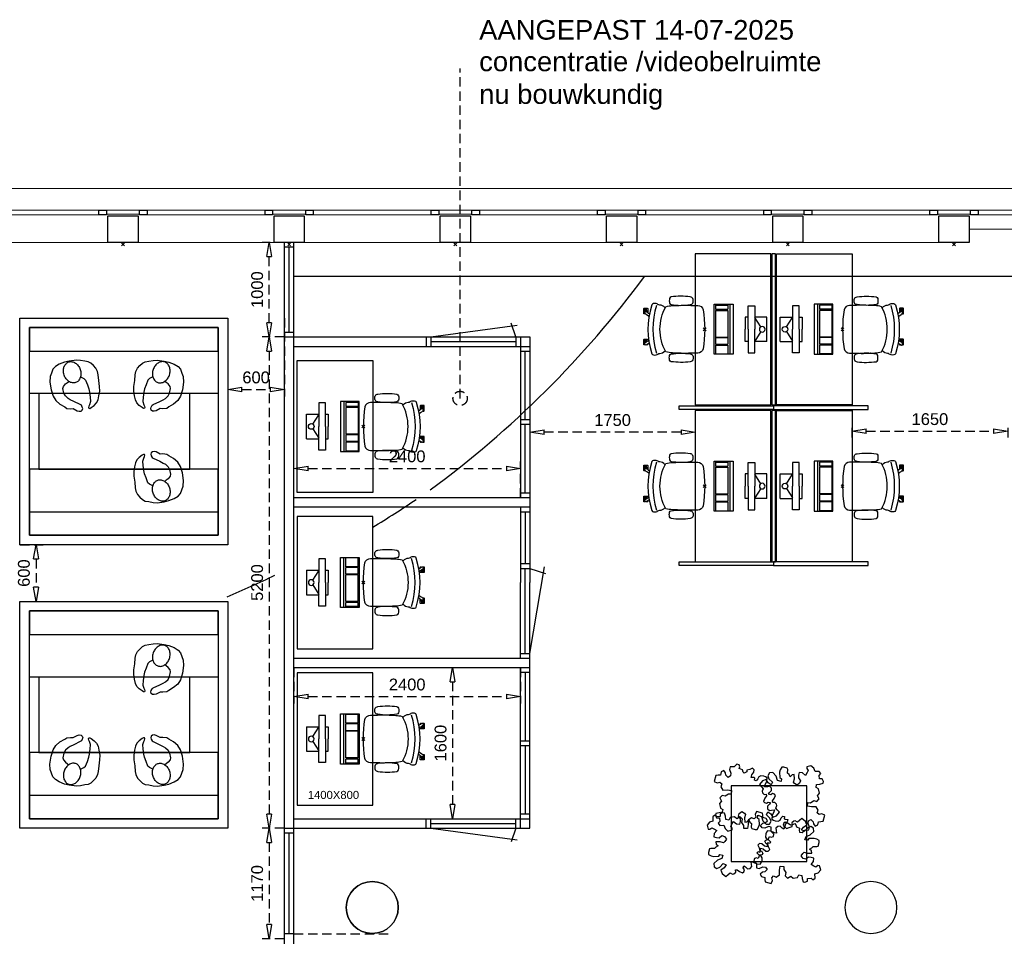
# Model space of a CAD drawing. Header units: millimetres. Extents: x 274596 to 660162, y 141333 to 298920.
# Tile 126 of 165: x 460655 to 471081, y 164159 to 173862. Entities that reach past the tile are written whole.
import ezdxf

# ---------------------------------------------------------------- set-up
doc = ezdxf.new("R2010")
doc.units = ezdxf.units.MM
doc.header["$LTSCALE"] = 400
doc.header["$PDMODE"] = 3
doc.header["$PDSIZE"] = 15
doc.linetypes.add('HIDDEN', pattern=[0.375, 0.25, -0.125])
for name, color, linetype in [('-gd', 2, 'Continuous'), ('-ve', 2, 'HIDDEN'), ('inlay', 6, 'Continuous'), ('inr', 4, 'Continuous'), ('plant', 114, 'Continuous'), ('plat', 5, 'Continuous'), ('sona-s008_ip0', 7, 'Continuous'), ('symbol', 1, 'Continuous'), ('timmerwerk-ge', 150, 'Continuous'), ('timmerwerk-ve', 8, 'HIDDEN')]:
    doc.layers.add(name, color=color, linetype=linetype)
for name, color, linetype, lineweight in [('Buitenkozijnen', 140, 'Continuous', 15), ('mat-beton (ihwg)', 5, 'Continuous', 25), ('None', 7, 'Continuous', 9)]:
    doc.layers.add(name, color=color, linetype=linetype, lineweight=lineweight)
doc.styles.add('Arial', font='arial.ttf', dxfattribs={"height": 211.666667})
doc.styles.get("Standard").update_dxf_attribs({"font": 'arial.ttf'})
doc.dimstyles.new('CAL-N1-050-25', dxfattribs={"dimscale": 50, "dimtxt": 2.5, "dimasz": 3, "dimexe": 1.5, "dimexo": 0, "dimgap": 0.3, "dimtad": 0, "dimdec": 4, "dimrnd": 1, "dimdsep": 46, "dimtxsty": 'Standard', "dimblk": 'CLOSED', "dimcen": 0, "dimdle": 1.25, "dimclrt": 249, "dimadec": 0, "dimazin": 0, "dimtfac": 0.9, "dimtdec": 4, "dimtix": 1, "dimtmove": 0, "dimatfit": 3, "dimldrblk": 'CLOSED', "dimfxl": 1, "dimtvp": 1, "dimtolj": 1, "dimtzin": 0, "dimarcsym": 0})

# ---------------------------------------------------------------- blocks, each defined once
blk = doc.blocks.new('Kolom O 550')
at = {"layer": 'mat-beton (ihwg)', "lineweight": 25}
blk.add_circle((0, 0), 275, dxfattribs=at)
blk = doc.blocks.new('Gevelpui best 1410 (2D)')
at = {"layer": 'Buitenkozijnen', "lineweight": 15}
for p, q in [((-260, 0), (-260, -1410)), ((-260, 0), (-210, 0)), ((-210, 0), (-210, -1410)), ((-260, -1410), (-210, -1410))]:
    blk.add_line(p, q, dxfattribs=at)
at = {"layer": 'Buitenkozijnen', "color": 92, "lineweight": 25}
for points in [[(-260, 0), (-210, 0), (-210, -80), (-260, -80)], [(-260, -1330), (-210, -1330), (-210, -1410), (-260, -1410)]]:
    blk.add_lwpolyline(points, close=True, dxfattribs=at)
at = {"layer": 'None', "color": 43, "linetype": 'Continuous', "lineweight": 9}
blk.add_line((-410, 15), (-410, -1425), dxfattribs=at)
blk = doc.blocks.new('Gevelpui best 1410 beton (2D)')
at = {"layer": 'Buitenkozijnen', "lineweight": 15}
for p, q in [((-260, 0), (-260, -1410)), ((-260, 0), (-210, 0)), ((-210, 0), (-210, -1410)), ((-260, -1410), (-210, -1410))]:
    blk.add_line(p, q, dxfattribs=at)
at = {"layer": 'Buitenkozijnen', "color": 92, "lineweight": 25}
for points in [[(-260, 0), (-210, 0), (-210, -80), (-260, -80)], [(-260, -1330), (-210, -1330), (-210, -1410), (-260, -1410)]]:
    blk.add_lwpolyline(points, close=True, dxfattribs=at)
at = {"layer": 'None', "color": 43, "linetype": 'Continuous', "lineweight": 9}
blk.add_line((-550, 15), (-550, -1425), dxfattribs=at)
blk = doc.blocks.new('Kolom 280x320')
at = {"layer": 'mat-beton (ihwg)', "lineweight": 25}
blk.add_lwpolyline([(-300, 160), (-20, 160), (-20, -160), (-300, -160)], close=True, dxfattribs=at)
at = {"layer": 'None', "color": 92, "linetype": 'Continuous', "lineweight": 5}
blk.add_point((0, 0), dxfattribs=at)
blk = doc.blocks.new('SONA-S008_B2')
at = {"layer": '-gd'}
blk.add_open_spline([(-253, -510), (-88, -560), (88, -560), (253, -510)], degree=3, dxfattribs=at)
for points in [[(-207, -16), (-79, 5), (80, 5), (207, -16)], [(-253, -272), (-257, -207), (-252, -139), (-253, -74)], [(-253, -74), (-253, -52), (-233, -20), (-207, -16)], [(207, -16), (233, -20), (253, -52), (253, -74)], [(253, -74), (252, -139), (257, -207), (253, -272)], [(-343, -154), (-353, -221), (-352, -288), (-343, -355)], [(-325, -126), (-337, -132), (-340, -141), (-343, -154)], [(-278, -126), (-288, -121), (-315, -121), (-325, -126)], [(-261, -154), (-263, -141), (-266, -132), (-278, -126)], [(-261, -355), (-252, -288), (-250, -221), (-261, -154)], [(261, -355), (252, -288), (250, -221), (261, -154)], [(261, -154), (263, -141), (266, -132), (278, -126)], [(278, -126), (288, -121), (315, -121), (325, -126)], [(325, -126), (337, -132), (340, -141), (343, -154)], [(343, -154), (353, -221), (352, -288), (343, -355)], [(-255, -304), (-254, -304), (-253, -305), (-252, -305)], [(-239, -412), (-253, -366), (-250, -319), (-253, -272)], [(253, -272), (250, -319), (253, -366), (239, -412)], [(252, -298), (253, -297), (254, -297), (255, -297)], [(-343, -355), (-341, -363), (-334, -370), (-326, -372)], [(-326, -372), (-310, -376), (-293, -376), (-277, -372)], [(-277, -372), (-270, -370), (-262, -363), (-261, -355)], [(-251, -332), (-253, -332), (-255, -331), (-258, -330)], [(239, -412), (95, -494), (-95, -494), (-239, -412)], [(257, -323), (255, -324), (253, -324), (251, -325)], [(277, -372), (270, -370), (262, -363), (261, -355)], [(326, -372), (310, -376), (293, -376), (277, -372)], [(343, -355), (341, -363), (334, -370), (326, -372)], [(-272, -515), (-274, -534), (-274, -556), (-259, -560)], [(-256, -474), (-255, -489), (-270, -500), (-272, -515)], [(-227, -418), (-247, -437), (-256, -455), (-256, -474)], [(256, -474), (256, -455), (247, -437), (227, -418)], [(272, -515), (270, -500), (255, -489), (256, -474)], [(259, -560), (274, -556), (274, -534), (272, -515)], [(-259, -560), (-77, -614), (79, -614), (259, -560)], [(-222, -607), (-222, -605), (-221, -603), (-219, -603)], [(-222, -615), (-222, -615), (-222, -607), (-222, -607)], [(-219, -615), (-219, -615), (-222, -615), (-222, -615)], [(-222, -630), (-222, -630), (-222, -618), (-222, -618)], [(-222, -618), (-222, -618), (-199, -618), (-199, -618)], [(-219, -603), (-219, -603), (-192, -603), (-177, -603)], [(-199, -615), (-199, -615), (-219, -615), (-219, -615)], [(-199, -618), (-199, -618), (-199, -615), (-199, -615)], [(-199, -615), (-199, -615), (-187, -615), (-187, -615)], [(-199, -618), (-199, -618), (-189, -618), (-187, -618)], [(-183, -633), (-188, -629), (-190, -621), (-186, -615)], [(-185, -615), (-186, -615), (-187, -615), (-187, -615)], [(-187, -615), (-187, -615), (-187, -616), (-187, -617)], [(-186, -615), (-186, -615), (-176, -603), (-163, -584)], [(-135, -589), (-152, -614), (-165, -630), (-165, -630)], [(106, -607), (106, -605), (108, -603), (110, -603)], [(106, -615), (106, -615), (106, -607), (106, -607)], [(110, -615), (110, -615), (106, -615), (106, -615)], [(106, -630), (106, -630), (106, -618), (106, -618)], [(106, -618), (106, -618), (130, -618), (130, -618)], [(110, -603), (110, -603), (116, -603), (123, -603)], [(130, -615), (130, -615), (110, -615), (110, -615)], [(143, -630), (143, -630), (132, -615), (115, -592)], [(130, -618), (130, -618), (130, -615), (130, -615)], [(130, -615), (130, -615), (131, -615), (132, -615)], [(130, -618), (130, -618), (132, -618), (134, -618)], [(144, -587), (156, -604), (164, -615), (164, -615)], [(155, -603), (159, -603), (162, -603), (162, -603)], [(164, -615), (168, -621), (167, -629), (161, -633)], [(162, -603), (164, -603), (166, -605), (166, -607)], [(166, -615), (166, -615), (165, -615), (164, -615)], [(165, -618), (166, -618), (166, -618), (166, -618)], [(166, -607), (166, -607), (166, -615), (166, -615)], [(166, -618), (166, -618), (166, -619), (166, -620)], [(-199, -630), (-199, -630), (-222, -630), (-222, -630)], [(-222, -641), (-222, -641), (-222, -633), (-222, -633)], [(-222, -633), (-222, -633), (-219, -633), (-219, -633)], [(-219, -645), (-221, -645), (-222, -643), (-222, -641)], [(-219, -633), (-219, -633), (-199, -633), (-199, -633)], [(-167, -645), (-167, -645), (-219, -645), (-219, -645)], [(-199, -633), (-199, -633), (-199, -630), (-199, -630)], [(-199, -630), (-199, -630), (-187, -630), (-187, -630)], [(-199, -633), (-199, -633), (-187, -633), (-187, -633)], [(-186, -630), (-186, -630), (-187, -630), (-187, -630)], [(-187, -630), (-187, -630), (-187, -633), (-187, -633)], [(-187, -633), (-187, -633), (-185, -633), (-183, -633)], [(-165, -630), (-169, -636), (-177, -638), (-183, -633)], [(-183, -633), (-183, -633), (-183, -633), (-183, -633)], [(-167, -633), (-167, -633), (-166, -633), (-166, -633)], [(-163, -641), (-163, -643), (-165, -645), (-167, -645)], [(-166, -633), (-166, -633), (-163, -633), (-163, -633)], [(-163, -630), (-163, -630), (-163, -630), (-164, -630)], [(-163, -628), (-163, -629), (-163, -630), (-163, -630)], [(-163, -633), (-163, -633), (-163, -641), (-163, -641)], [(130, -630), (130, -630), (106, -630), (106, -630)], [(106, -641), (106, -641), (106, -633), (106, -633)], [(106, -633), (106, -633), (110, -633), (110, -633)], [(110, -645), (108, -645), (106, -643), (106, -641)], [(110, -633), (110, -633), (130, -633), (130, -633)], [(162, -644), (162, -644), (110, -645), (110, -645)], [(130, -633), (130, -633), (130, -630), (130, -630)], [(130, -630), (130, -630), (142, -630), (142, -630)], [(130, -633), (130, -633), (142, -633), (142, -633)], [(143, -630), (142, -630), (142, -630), (142, -630)], [(142, -630), (142, -630), (142, -633), (142, -633)], [(142, -633), (142, -633), (143, -633), (145, -633)], [(161, -633), (155, -637), (147, -636), (143, -630)], [(161, -633), (161, -633), (161, -633), (161, -633)], [(162, -633), (162, -633), (162, -633), (162, -633)], [(162, -633), (162, -633), (166, -633), (166, -633)], [(166, -641), (166, -643), (164, -644), (162, -644)], [(166, -630), (166, -630), (165, -630), (164, -630)], [(166, -626), (166, -628), (166, -630), (166, -630)], [(166, -633), (166, -633), (166, -641), (166, -641)]]:
    blk.add_open_spline(points, degree=3)
at = {"layer": 'sona-s008_ip0'}
blk.add_point((0, 0), dxfattribs=at)
blk = doc.blocks.new('SYMB-CMP4_B2')
for p, q in [((-130, 558), (130, 558)), ((-130, 558), (-130, 428)), ((130, 558), (130, 428)), ((-250, 358), (-250, 428)), ((-250, 428), (0, 428)), ((-25, 492), (-125, 428)), ((250, 428), (0, 428)), ((25, 492), (125, 428)), ((250, 358), (250, 428)), ((0, 358), (-250, 358)), ((-130, 358), (-130, 328)), ((-130, 328), (0, 328)), ((0, 358), (250, 358)), ((130, 328), (0, 328)), ((130, 358), (130, 328)), ((265, 200), (-265, 200)), ((-265, 200), (-265, 0)), ((265, 163), (-265, 163)), ((-167, 142), (-260, 142)), ((-260, 13), (-260, 142)), ((-167, 13), (-167, 142)), ((-88, 142), (-159, 142)), ((-159, 13), (-159, 142)), ((-88, 13), (-88, 142)), ((200, 142), (-82, 142)), ((-82, 13), (-82, 142)), ((200, 13), (200, 142)), ((255, 142), (212, 142)), ((212, 13), (212, 142)), ((255, 13), (255, 142)), ((265, 0), (265, 200)), ((-265, 0), (265, 0)), ((-167, 13), (-260, 13)), ((-88, 13), (-159, 13)), ((200, 13), (-82, 13)), ((255, 13), (212, 13))]:
    blk.add_line(p, q)
blk.add_circle((0, 508), 30)
blk = doc.blocks.new('SYMB-BM02_B2')
at = {"layer": 'plant'}
blk.add_lwpolyline([(98, 356), (66, 371), (46, 367), (23, 344), (26, 317), (5, 314), (-27, 337), (-68, 353), (-84, 340), (-93, 315), (-77, 290), (-84, 262), (-106, 274), (-134, 301), (-166, 298), (-190, 273), (-184, 246), (-181, 209), (-209, 214), (-256, 237), (-302, 241), (-315, 221), (-325, 198), (-329, 157), (-315, 134), (-286, 119), (-263, 95), (-270, 73), (-298, 80), (-306, 68), (-307, 29), (-341, 38), (-375, 66), (-406, 70), (-427, 48), (-413, 13), (-402, -28), (-381, -27), (-361, -62), (-377, -76), (-407, -84), (-423, -126), (-448, -119), (-475, -126), (-482, -158), (-448, -194), (-447, -249), (-411, -258), (-363, -237), (-327, -242), (-307, -272), (-338, -303), (-366, -308), (-398, -333), (-381, -365), (-338, -377), (-336, -406), (-332, -436), (-252, -458), (-234, -418), (-243, -383), (-220, -358), (-184, -372), (-140, -344), (-141, -283), (-132, -230), (-84, -233), (-86, -271), (-59, -312), (-68, -354), (-36, -386), (7, -361), (39, -388), (98, -377), (116, -344), (153, -351), (160, -393), (171, -436), (193, -440), (228, -426), (230, -390), (275, -385), (300, -408), (328, -386), (326, -329), (369, -315), (403, -276), (387, -222), (366, -221), (339, -240), (312, -226), (275, -205), (309, -165), (312, -121), (278, -112), (241, -110), (205, -137), (171, -126), (146, -92), (166, -59), (184, -44), (228, -57), (285, -55), (282, -25), (255, -2), (285, 14), (305, 34), (353, 32), (371, 38), (382, 84), (382, 111), (350, 130), (317, 139), (248, 136), (232, 114), (194, 121), (209, 166), (266, 187), (314, 230), (310, 274), (271, 296), (232, 280), (187, 233), (150, 251), (176, 290), (219, 319), (203, 365), (155, 404), (121, 376), (98, 356)], dxfattribs=at)
blk = doc.blocks.new('symb-ps03_b2')
blk.add_lwpolyline([(82, -334), (93, -323), (110, -305), (120, -285), (121, -231), (122, -184), (116, -150), (104, -98), (91, -52), (69, -25), (58, -13), (50, -1), (49, 8), (59, 13), (76, 9), (115, -1), (145, -17), (172, -41), (196, -78), (221, -122), (236, -169), (250, -232), (266, -290), (270, -325), (267, -365), (252, -399), (235, -433), (213, -457), (181, -475), (141, -499), (103, -517), (27, -533), (-23, -539), (-83, -538), (-130, -528), (-165, -511), (-192, -479), (-218, -448), (-241, -394), (-258, -313), (-262, -242), (-251, -189), (-222, -138), (-185, -93), (-170, -72), (-134, -54), (-107, -46), (-75, -10), (-57, 2), (-38, 7), (-23, 1), (-12, -13), (-11, -28), (-13, -49), (-23, -61), (-75, -115), (-104, -145), (-121, -166), (-138, -200), (-142, -234), (-135, -284), (-123, -302), (-94, -319), (-69, -327), (-52, -333)])
blk.add_lwpolyline([(-75, -413, 0.078796), (-66, -458, 0.088041), (-46, -494, 0.105312), (-14, -518, 0.121926), (19, -526, 0.121926), (52, -517, 0.105312), (82, -490, 0.088041), (100, -454, 0.078796), (106, -408, 0.078796), (98, -363, 0.088041), (77, -328, 0.105312), (46, -303, 0.121926), (13, -296, 0.121926), (-21, -305, 0.105312), (-50, -331, 0.088041), (-69, -368, 0.078796)], format="xyb", close=True)
blk = doc.blocks.new('_CLOSED')
at = {"color": 0, "linetype": 'ByBlock'}
for p, q in [((-1, 0.167), (0, 0)), ((-1, 0.167), (-1, -0.167)), ((0, 0), (-1, -0.167))]:
    blk.add_line(p, q, dxfattribs=at)
blk = doc.blocks.new('*D1783')
at = {"layer": '-ve', "color": 0, "lineweight": -2, "transparency": 16777216}
for p, q in [((463558, 167004), (463558, 166622)), ((465958, 167004), (465958, 166622)), ((463708, 166697), (465808, 166697))]:
    blk.add_line(p, q, dxfattribs=at)
at = {"layer": 'Defpoints', "color": 0, "transparency": 16777216}
for p in [(463558, 167004), (465958, 167004), (465958, 166697)]:
    blk.add_point(p, dxfattribs=at)
at = {"layer": '-ve', "color": 0, "lineweight": -2, "transparency": 16777216, "xscale": 150, "yscale": 150, "zscale": 150, "rotation": 180}
blk.add_blockref('_CLOSED', (463558, 166697), dxfattribs=at)
at = {"layer": '-ve', "color": 0, "lineweight": -2, "transparency": 16777216, "xscale": 150, "yscale": 150, "zscale": 150}
blk.add_blockref('_CLOSED', (465958, 166697), dxfattribs=at)
at = {"layer": '-ve', "color": 249, "transparency": 16777216, "insert": (464758, 166824), "char_height": 125, "attachment_point": 5}
blk.add_mtext('\\A1;2400', dxfattribs=at)
blk = doc.blocks.new('*D1784')
at = {"layer": '-ve', "color": 0, "lineweight": -2, "transparency": 16777216}
for p, q in [((465143, 167004), (465314, 167004)), ((465239, 166854), (465239, 165554)), ((465143, 165404), (465314, 165404))]:
    blk.add_line(p, q, dxfattribs=at)
at = {"layer": 'Defpoints', "color": 0, "transparency": 16777216}
for p in [(465143, 167004), (465143, 165404), (465239, 165404)]:
    blk.add_point(p, dxfattribs=at)
at = {"layer": '-ve', "color": 0, "lineweight": -2, "transparency": 16777216, "xscale": 150, "yscale": 150, "zscale": 150}
for p, rotation in [((465239, 167004), 90), ((465239, 165404), 270)]:
    blk.add_blockref('_CLOSED', p, dxfattribs=dict(at, rotation=rotation))
at = {"layer": '-ve', "color": 249, "transparency": 16777216, "insert": (465112, 166204), "char_height": 125, "attachment_point": 5, "rotation": 90}
blk.add_mtext('\\A1;1600', dxfattribs=at)
blk = doc.blocks.new('*D1785')
at = {"layer": '-ve', "color": 0, "lineweight": -2, "transparency": 16777216}
for p, q in [((463558, 168804), (463558, 169187)), ((463708, 169112), (465808, 169112)), ((465958, 168804), (465958, 169187))]:
    blk.add_line(p, q, dxfattribs=at)
at = {"layer": 'Defpoints', "color": 0, "transparency": 16777216}
for p in [(465958, 169112), (463558, 168804), (465958, 168804)]:
    blk.add_point(p, dxfattribs=at)
at = {"layer": '-ve', "color": 0, "lineweight": -2, "transparency": 16777216, "xscale": 150, "yscale": 150, "zscale": 150, "rotation": 180}
blk.add_blockref('_CLOSED', (463558, 169112), dxfattribs=at)
at = {"layer": '-ve', "color": 0, "lineweight": -2, "transparency": 16777216, "xscale": 150, "yscale": 150, "zscale": 150}
blk.add_blockref('_CLOSED', (465958, 169112), dxfattribs=at)
at = {"layer": '-ve', "color": 249, "transparency": 16777216, "insert": (464758, 169239), "char_height": 125, "attachment_point": 5}
blk.add_mtext('\\A1;2400', dxfattribs=at)
blk = doc.blocks.new('*D1786')
at = {"layer": '-ve', "color": 0, "lineweight": -2, "transparency": 16777216}
for p, q in [((460658, 168304), (460903, 168304)), ((460828, 168154), (460828, 167854)), ((460658, 167704), (460903, 167704))]:
    blk.add_line(p, q, dxfattribs=at)
at = {"layer": 'Defpoints', "color": 0, "transparency": 16777216}
for p in [(460658, 168304), (460658, 167704), (460828, 167704)]:
    blk.add_point(p, dxfattribs=at)
at = {"layer": '-ve', "color": 0, "lineweight": -2, "transparency": 16777216, "xscale": 150, "yscale": 150, "zscale": 150}
for p, rotation in [((460828, 168304), 90), ((460828, 167704), 270)]:
    blk.add_blockref('_CLOSED', p, dxfattribs=dict(at, rotation=rotation))
at = {"layer": '-ve', "color": 249, "transparency": 16777216, "insert": (460700, 168004), "char_height": 125, "attachment_point": 5, "rotation": 90}
blk.add_mtext('\\A1;600', dxfattribs=at)
blk = doc.blocks.new('*D1790')
at = {"layer": '-ve', "color": 0, "lineweight": -2, "transparency": 16777216}
for p, q in [((469468, 169541), (469468, 169430)), ((471118, 169541), (471118, 169430)), ((469618, 169505), (470968, 169505))]:
    blk.add_line(p, q, dxfattribs=at)
at = {"layer": 'Defpoints', "color": 0, "transparency": 16777216}
for p in [(469468, 169541), (471118, 169541), (471118, 169505)]:
    blk.add_point(p, dxfattribs=at)
at = {"layer": '-ve', "color": 0, "lineweight": -2, "transparency": 16777216, "xscale": 150, "yscale": 150, "zscale": 150, "rotation": 180}
blk.add_blockref('_CLOSED', (469468, 169505), dxfattribs=at)
at = {"layer": '-ve', "color": 0, "lineweight": -2, "transparency": 16777216, "xscale": 150, "yscale": 150, "zscale": 150}
blk.add_blockref('_CLOSED', (471118, 169505), dxfattribs=at)
at = {"layer": '-ve', "color": 249, "transparency": 16777216, "insert": (470293, 169633), "char_height": 125, "attachment_point": 5}
blk.add_mtext('\\A1;1650', dxfattribs=at)
blk = doc.blocks.new('*D1792')
at = {"layer": '-ve', "color": 0, "lineweight": -2, "transparency": 16777216}
for p, q in [((466058, 169512), (466058, 169421)), ((467658, 169496), (466208, 169496)), ((467808, 169512), (467808, 169421))]:
    blk.add_line(p, q, dxfattribs=at)
at = {"layer": 'Defpoints', "color": 0, "transparency": 16777216}
for p in [(466058, 169512), (466058, 169496), (467808, 169512)]:
    blk.add_point(p, dxfattribs=at)
at = {"layer": '-ve', "color": 0, "lineweight": -2, "transparency": 16777216, "xscale": 150, "yscale": 150, "zscale": 150, "rotation": 180.0000000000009}
blk.add_blockref('_CLOSED', (466058, 169496), dxfattribs=at)
at = {"layer": '-ve', "color": 0, "lineweight": -2, "transparency": 16777216, "xscale": 150, "yscale": 150, "zscale": 150}
blk.add_blockref('_CLOSED', (467808, 169496), dxfattribs=at)
at = {"layer": '-ve', "color": 249, "transparency": 16777216, "insert": (466933, 169623), "char_height": 125, "attachment_point": 5}
blk.add_mtext('\\A1;1750', dxfattribs=at)
blk = doc.blocks.new('*D1773')
at = {"layer": '-ve', "color": 0, "lineweight": -2, "transparency": 16777216}
for p, q in [((463458, 170504), (463222, 170504)), ((463297, 170354), (463297, 165454)), ((463458, 165304), (463222, 165304))]:
    blk.add_line(p, q, dxfattribs=at)
at = {"layer": 'Defpoints', "color": 0, "transparency": 16777216}
for p in [(463458, 170504), (463297, 165304), (463458, 165304)]:
    blk.add_point(p, dxfattribs=at)
at = {"layer": '-ve', "color": 0, "lineweight": -2, "transparency": 16777216, "xscale": 150, "yscale": 150, "zscale": 150}
for p, rotation in [((463297, 170504), 90), ((463297, 165304), 270)]:
    blk.add_blockref('_CLOSED', p, dxfattribs=dict(at, rotation=rotation))
at = {"layer": '-ve', "color": 249, "transparency": 16777216, "insert": (463170, 167904), "char_height": 125, "attachment_point": 5, "rotation": 90}
blk.add_mtext('\\A1;5200', dxfattribs=at)
blk = doc.blocks.new('*D1774')
at = {"layer": '-ve', "color": 0, "lineweight": -2, "transparency": 16777216}
for p, q in [((463458, 171505), (463222, 171505)), ((463297, 170654), (463297, 171355)), ((463458, 170504), (463222, 170504))]:
    blk.add_line(p, q, dxfattribs=at)
at = {"layer": 'Defpoints', "color": 0, "transparency": 16777216}
for p in [(463297, 171505), (463458, 171505), (463458, 170504)]:
    blk.add_point(p, dxfattribs=at)
at = {"layer": '-ve', "color": 0, "lineweight": -2, "transparency": 16777216, "xscale": 150, "yscale": 150, "zscale": 150}
for p, rotation in [((463297, 171505), 90), ((463297, 170504), 270)]:
    blk.add_blockref('_CLOSED', p, dxfattribs=dict(at, rotation=rotation))
at = {"layer": '-ve', "color": 249, "transparency": 16777216, "insert": (463170, 171004), "char_height": 125, "attachment_point": 5, "rotation": 90}
blk.add_mtext('\\A1;1000', dxfattribs=at)
blk = doc.blocks.new('*D1775')
at = {"layer": '-ve', "color": 0, "lineweight": -2, "transparency": 16777216}
for p, q in [((462858, 170704), (462858, 169872)), ((463458, 170704), (463458, 169872)), ((463008, 169947), (463308, 169947))]:
    blk.add_line(p, q, dxfattribs=at)
at = {"layer": 'Defpoints', "color": 0, "transparency": 16777216}
for p in [(462858, 170704), (463458, 170704), (463458, 169947)]:
    blk.add_point(p, dxfattribs=at)
at = {"layer": '-ve', "color": 0, "lineweight": -2, "transparency": 16777216, "xscale": 150, "yscale": 150, "zscale": 150, "rotation": 180}
blk.add_blockref('_CLOSED', (462858, 169947), dxfattribs=at)
at = {"layer": '-ve', "color": 0, "lineweight": -2, "transparency": 16777216, "xscale": 150, "yscale": 150, "zscale": 150}
blk.add_blockref('_CLOSED', (463458, 169947), dxfattribs=at)
at = {"layer": '-ve', "color": 249, "transparency": 16777216, "insert": (463158, 170075), "char_height": 125, "attachment_point": 5}
blk.add_mtext('\\A1;600', dxfattribs=at)
blk = doc.blocks.new('*D1776')
at = {"layer": '-ve', "color": 0, "lineweight": -2, "transparency": 16777216}
for p, q in [((463458, 170504), (463222, 170504)), ((463297, 170354), (463297, 165454)), ((463458, 165304), (463222, 165304))]:
    blk.add_line(p, q, dxfattribs=at)
at = {"layer": 'Defpoints', "color": 0, "transparency": 16777216}
for p in [(463458, 170504), (463297, 165304), (463458, 165304)]:
    blk.add_point(p, dxfattribs=at)
at = {"layer": '-ve', "color": 0, "lineweight": -2, "transparency": 16777216, "xscale": 150, "yscale": 150, "zscale": 150}
for p, rotation in [((463297, 170504), 90), ((463297, 165304), 270)]:
    blk.add_blockref('_CLOSED', p, dxfattribs=dict(at, rotation=rotation))
at = {"layer": '-ve', "color": 249, "transparency": 16777216, "insert": (463170, 167904), "char_height": 125, "attachment_point": 5, "rotation": 90}
blk.add_mtext('\\A1;5200', dxfattribs=at)
blk = doc.blocks.new('*D1777')
at = {"layer": '-ve', "color": 0, "lineweight": -2, "transparency": 16777216}
for p, q in [((463458, 171505), (463222, 171505)), ((463297, 170654), (463297, 171355)), ((463458, 170504), (463222, 170504))]:
    blk.add_line(p, q, dxfattribs=at)
at = {"layer": 'Defpoints', "color": 0, "transparency": 16777216}
for p in [(463297, 171505), (463458, 171505), (463458, 170504)]:
    blk.add_point(p, dxfattribs=at)
at = {"layer": '-ve', "color": 0, "lineweight": -2, "transparency": 16777216, "xscale": 150, "yscale": 150, "zscale": 150}
for p, rotation in [((463297, 171505), 90), ((463297, 170504), 270)]:
    blk.add_blockref('_CLOSED', p, dxfattribs=dict(at, rotation=rotation))
at = {"layer": '-ve', "color": 249, "transparency": 16777216, "insert": (463170, 171004), "char_height": 125, "attachment_point": 5, "rotation": 90}
blk.add_mtext('\\A1;1000', dxfattribs=at)
blk = doc.blocks.new('*D1778')
at = {"layer": '-ve', "color": 0, "lineweight": -2, "transparency": 16777216}
for p, q in [((463458, 165304), (463222, 165304)), ((463297, 165154), (463297, 164284)), ((463458, 164134), (463222, 164134))]:
    blk.add_line(p, q, dxfattribs=at)
at = {"layer": 'Defpoints', "color": 0, "transparency": 16777216}
for p in [(463458, 165304), (463297, 164134), (463458, 164134)]:
    blk.add_point(p, dxfattribs=at)
at = {"layer": '-ve', "color": 0, "lineweight": -2, "transparency": 16777216, "xscale": 150, "yscale": 150, "zscale": 150}
for p, rotation in [((463297, 165304), 90), ((463297, 164134), 270)]:
    blk.add_blockref('_CLOSED', p, dxfattribs=dict(at, rotation=rotation))
at = {"layer": '-ve', "color": 249, "transparency": 16777216, "insert": (463170, 164719), "char_height": 125, "attachment_point": 5, "rotation": 90}
blk.add_mtext('\\A1;1170', dxfattribs=at)
blk = doc.blocks.new('*D1780')
at = {"layer": '-ve', "color": 0, "lineweight": -2, "transparency": 16777216}
for p, q in [((462858, 170704), (462858, 169872)), ((463458, 170704), (463458, 169872)), ((463008, 169947), (463308, 169947))]:
    blk.add_line(p, q, dxfattribs=at)
at = {"layer": 'Defpoints', "color": 0, "transparency": 16777216}
for p in [(462858, 170704), (463458, 170704), (463458, 169947)]:
    blk.add_point(p, dxfattribs=at)
at = {"layer": '-ve', "color": 0, "lineweight": -2, "transparency": 16777216, "xscale": 150, "yscale": 150, "zscale": 150, "rotation": 180}
blk.add_blockref('_CLOSED', (462858, 169947), dxfattribs=at)
at = {"layer": '-ve', "color": 0, "lineweight": -2, "transparency": 16777216, "xscale": 150, "yscale": 150, "zscale": 150}
blk.add_blockref('_CLOSED', (463458, 169947), dxfattribs=at)
at = {"layer": '-ve', "color": 249, "transparency": 16777216, "insert": (463158, 170074), "char_height": 125, "attachment_point": 5}
blk.add_mtext('\\A1;600', dxfattribs=at)

msp = doc.modelspace()

# ---------------------------------------------------------------- linework, layer by layer
at = {"layer": '-ve'}
msp.add_line((465318.57543, 169853.08186), (465318.57543, 173345.81591), dxfattribs=at)
msp.add_circle((465318.57543, 169853.08186), 75.45064, dxfattribs=at)
at = {"layer": 'Buitenkozijnen', "color": 43, "linetype": 'Continuous', "lineweight": 9, "flags": 128}
msp.add_lwpolyline([(454883.25904, 172054.52899), (454883.25904, 172074.52899), (482198.25904, 172074.52899), (482198.25904, 171844.56963)], dxfattribs=at)
at = {"layer": 'Buitenkozijnen', "lineweight": 15}
for points in [[(461573.25904, 171804.52899), (461573.25904, 171844.56963), (461923.25904, 171844.56963), (461923.25904, 171804.52899)], [(463333.25904, 171804.52899), (463333.25904, 171844.56963), (463683.25904, 171844.56963), (463683.25904, 171804.52899)], [(465093.25904, 171804.52899), (465093.25904, 171844.56963), (465443.25904, 171844.56963), (465443.25904, 171804.52899)], [(466853.25904, 171804.52899), (466853.25904, 171844.56963), (467203.25904, 171844.56963), (467203.25904, 171804.52899)], [(468613.25904, 171804.52899), (468613.25904, 171844.56963), (468963.25904, 171844.56963), (468963.25904, 171804.52899)], [(470373.25904, 171804.52899), (470373.25904, 171844.56963), (470723.25904, 171844.56963), (470723.25904, 171804.52899)]]:
    msp.add_lwpolyline(points, close=True, dxfattribs=at)
at = {"layer": 'inlay'}
msp.add_line((481828.25904, 171144.56963), (463558.25904, 171144.56963), dxfattribs=at)
for centre, radius, start, end in [((458629.5754, 177556.18565), 10761.25927, 306.306405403, 323.429933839), ((458448.72986, 178328.3512), 11494.81798, 301.145922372, 303.869456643), ((458348.72986, 178328.3512), 11494.81798, 293.064986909, 295.836694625)]:
    msp.add_arc(centre, radius, start, end, dxfattribs=at)
at = {"layer": 'inr'}
for points in [[(468608.25904, 169784.63757), (468608.25904, 171384.63757), (467808.25904, 171384.63757), (467808.25904, 169784.63757)], [(468618.25904, 171384.63757), (468618.25904, 169784.63757), (468658.25904, 169784.63757), (468658.25904, 171384.63757)], [(468668.25904, 169784.63757), (468668.25904, 171384.63757), (469468.25904, 171384.63757), (469468.25904, 169784.63757)], [(463594.07339, 168855.74873), (463594.07339, 170255.74873), (464394.07339, 170255.74873), (464394.07339, 168855.74873)], [(467638.25904, 169774.63757), (468638.25904, 169774.63757), (468638.25904, 169734.63757), (467638.25904, 169734.63757)], [(469638.25904, 169774.63757), (468638.25904, 169774.63757), (468638.25904, 169734.63757), (469638.25904, 169734.63757)], [(468608.25904, 168124.63757), (468608.25904, 169724.63757), (467808.25904, 169724.63757), (467808.25904, 168124.63757)], [(468618.25904, 169724.63757), (468618.25904, 168124.63757), (468658.25904, 168124.63757), (468658.25904, 169724.63757)], [(468668.25904, 168124.63757), (468668.25904, 169724.63757), (469468.25904, 169724.63757), (469468.25904, 168124.63757)], [(463594.07339, 168604.09473), (463594.07339, 167204.09473), (464394.07339, 167204.09473), (464394.07339, 168604.09473)], [(467638.25904, 168124.63757), (468638.25904, 168124.63757), (468638.25904, 168084.63757), (467638.25904, 168084.63757)], [(469638.25904, 168124.63757), (468638.25904, 168124.63757), (468638.25904, 168084.63757), (469638.25904, 168084.63757)], [(463594.07339, 166948.09473), (463594.07339, 165548.09473), (464394.07339, 165548.09473), (464394.07339, 166948.09473)], [(468989.34575, 164952.15223), (468989.34575, 165752.15223), (468189.34575, 165752.15223), (468189.34575, 164952.15223)]]:
    msp.add_lwpolyline(points, close=True, dxfattribs=at)
at = {"layer": 'plat'}
for p, q in [((463458.25904, 158634.48836), (463458.25904, 171504.52899)), ((463558.25904, 158634.48836), (463558.25904, 171504.52899)), ((463558.25904, 171454.52899), (463458.25904, 171454.52899)), ((463558.25904, 171454.52899), (463458.25904, 171454.52899)), ((463558.25904, 171454.52899), (463458.25904, 171454.52899)), ((463558.25904, 171454.48836), (463458.25904, 171454.48836)), ((463508.25904, 170554.09473), (463508.25904, 171454.52899)), ((463508.25904, 170554.09473), (463508.25904, 171454.52899)), ((463508.25904, 170554.0541), (463508.25904, 171454.48836)), ((465008.25904, 170504.09473), (465923.53692, 170629.15331)), ((465908.25904, 170504.09473), (465860.23977, 170648.07233)), ((463458.25904, 170554.09473), (463558.25904, 170554.09473)), ((463458.25904, 170554.09473), (463558.25904, 170554.09473)), ((463458.25904, 170554.0541), (463558.25904, 170554.0541)), ((463458.25904, 170504.09473), (466058.25904, 170504.09473)), ((464958.25904, 170504.09473), (464958.25904, 170404.09473)), ((465008.25904, 170504.09473), (465008.25904, 170404.09473)), ((465908.25904, 170504.09473), (465908.25904, 170404.09473)), ((465958.25904, 170504.09473), (465958.25904, 168804.09473)), ((465958.25904, 170504.09473), (465958.25904, 168804.09473)), ((466058.25904, 170504.09473), (466058.25904, 167904.09473)), ((463558.25904, 170404.09473), (466058.25904, 170404.09473)), ((465008.25904, 170454.09473), (465908.25904, 170454.09473)), ((465958.25904, 170354.09473), (466058.25904, 170354.09473)), ((466008.25904, 169629.09473), (466008.25904, 170354.09473)), ((465958.25904, 169629.09473), (466058.25904, 169629.09473)), ((465958.25904, 169579.09473), (466058.25904, 169579.09473)), ((466008.25904, 168854.09473), (466008.25904, 169579.09473)), ((463558.25904, 168804.09473), (466058.25904, 168804.09473)), ((465958.25904, 168854.09473), (466058.25904, 168854.09473)), ((465958.25904, 168854.09473), (466058.25904, 168854.09473)), ((463558.25904, 168704.09473), (466058.25904, 168704.09473)), ((465958.25904, 168704.09473), (465958.25904, 167904.09473)), ((465958.25904, 168654.09473), (466058.25904, 168654.09473)), ((466008.25904, 168654.09473), (466008.25904, 168104.09473)), ((465958.25904, 168104.09473), (466058.25904, 168104.09473)), ((466058.25904, 167154.09473), (466211.73841, 168071.29925)), ((465958.25904, 168054.09473), (466058.25904, 168054.09473)), ((466008.25904, 167154.09473), (466008.25904, 168054.09473)), ((466058.25904, 168054.09473), (466223.83486, 167999.17213)), ((465958.25904, 167104.09473), (465958.25904, 167904.09473)), ((466058.25904, 165304.09473), (466058.25904, 167904.09473)), ((465958.25904, 167154.09473), (466058.25904, 167154.09473)), ((463558.25904, 167104.09473), (466058.25904, 167104.09473)), ((463558.25904, 167004.09473), (466058.25904, 167004.09473)), ((465958.25904, 165304.09473), (465958.25904, 167004.09473)), ((465958.25904, 166954.09473), (466058.25904, 166954.09473)), ((466008.25904, 166954.09473), (466008.25904, 166229.09473)), ((465958.25904, 166229.09473), (466058.25904, 166229.09473)), ((465958.25904, 166179.09473), (466058.25904, 166179.09473)), ((466008.25904, 166179.09473), (466008.25904, 165454.09473)), ((465958.25904, 165454.09473), (466058.25904, 165454.09473)), ((463558.25904, 165404.09473), (466058.25904, 165404.09473)), ((464958.25904, 165304.09473), (464958.25904, 165404.09473)), ((465008.25904, 165304.09473), (465008.25904, 165404.09473)), ((465008.25904, 165354.09473), (465908.25904, 165354.09473)), ((465908.25904, 165304.09473), (465908.25904, 165404.09473)), ((463458.25904, 165304.09473), (466058.25904, 165304.09473)), ((463458.25904, 165254.09473), (463558.25904, 165254.09473)), ((463458.25904, 165254.09473), (463558.25904, 165254.09473)), ((463508.25904, 164184.48836), (463508.25904, 165254.0541)), ((465008.25904, 165304.09473), (465923.53692, 165179.03615)), ((465908.25904, 165304.09473), (465860.23977, 165160.11713)), ((463558.25904, 164184.48836), (463458.25904, 164184.48836))]:
    msp.add_line(p, q, dxfattribs=at)
msp.add_circle((464388.25904, 164464.52899), 275, dxfattribs=at)
at = {"layer": 'plat', "lineweight": 0}
for centre in [(464388.25904, 164464.52899), (469668.25904, 164464.52899)]:
    msp.add_circle(centre, 275, dxfattribs=at)
at = {"layer": 'timmerwerk-ge'}
for points in [[(460658.25904, 170704.09473), (462858.25904, 170704.09473), (462858.25904, 168304.09473), (460658.25904, 168304.09473)], [(460758.25904, 170354.09473), (462758.25904, 170354.09473), (462758.25904, 170604.09473), (460758.25904, 170604.09473)], [(460758.25904, 170604.09473), (462758.25904, 170604.09473), (462758.25904, 168404.09473), (460758.25904, 168404.09473)], [(460758.25904, 170604.09473), (462758.25904, 170604.09473), (462758.25904, 169904.09473), (460758.25904, 169904.09473)], [(460858.25904, 169104.09473), (462458.25904, 169104.09473), (462458.25904, 169904.09473), (460858.25904, 169904.09473)], [(460758.25904, 168404.09473), (462758.25904, 168404.09473), (462758.25904, 169104.09473), (460758.25904, 169104.09473)], [(460758.25904, 168654.09473), (462758.25904, 168654.09473), (462758.25904, 168404.09473), (460758.25904, 168404.09473)], [(460658.25904, 167704.09473), (462858.25904, 167704.09473), (462858.25904, 165304.09473), (460658.25904, 165304.09473)], [(460758.25904, 167354.09473), (462758.25904, 167354.09473), (462758.25904, 167604.09473), (460758.25904, 167604.09473)], [(460758.25904, 167604.09473), (462758.25904, 167604.09473), (462758.25904, 166904.09473), (460758.25904, 166904.09473)], [(460758.25904, 167604.09473), (462758.25904, 167604.09473), (462758.25904, 165404.09473), (460758.25904, 165404.09473)], [(460858.25904, 166104.09473), (462458.25904, 166104.09473), (462458.25904, 166904.09473), (460858.25904, 166904.09473)], [(460758.25904, 165404.09473), (462758.25904, 165404.09473), (462758.25904, 166104.09473), (460758.25904, 166104.09473)], [(460758.25904, 165654.09473), (462758.25904, 165654.09473), (462758.25904, 165404.09473), (460758.25904, 165404.09473)]]:
    msp.add_lwpolyline(points, close=True, dxfattribs=at)
at = {"layer": 'timmerwerk-ve'}
for p, q in [((463558.25904, 171454.52899), (463458.25904, 171454.52899)), ((463558.25904, 164184.48836), (464589.1063, 164184.48836))]:
    msp.add_line(p, q, dxfattribs=at)

# ---------------------------------------------------------------- block references
at = {"layer": 'Buitenkozijnen', "color": 7, "rotation": 90}
for name, p in [('Gevelpui best 1410 beton (2D)', (460163.25904, 172054.52899)), ('Gevelpui best 1410 beton (2D)', (461923.25904, 172054.52899)), ('Gevelpui best 1410 beton (2D)', (463683.25904, 172054.52899)), ('Gevelpui best 1410 beton (2D)', (465443.25904, 172054.52899)), ('Gevelpui best 1410 beton (2D)', (467203.25904, 172054.52899)), ('Gevelpui best 1410 beton (2D)', (468963.25904, 172054.52899)), ('Gevelpui best 1410 (2D)', (470723.25904, 172054.52899))]:
    msp.add_blockref(name, p, dxfattribs=at)
at = {"layer": 'inr'}
for p, rotation in [((467908.25904, 170584.63757), 270), ((467908.25904, 168924.63757), 270), ((464294.07339, 167904.09473), 90), ((464294.07339, 166248.09473), 90)]:
    msp.add_blockref('SONA-S008_B2', p, dxfattribs=dict(at, rotation=rotation))
at = {"layer": 'inr', "xscale": -1, "rotation": 90}
for p in [(469368.25904, 170584.63757), (469368.25904, 168924.63757)]:
    msp.add_blockref('SONA-S008_B2', p, dxfattribs=at)
at = {"layer": 'inr', "extrusion": (0, 0, -1), "zscale": -1, "rotation": 270}
msp.add_blockref('SONA-S008_B2', (-464294.07339, 169555.74873), dxfattribs=at)
at = {"layer": 'mat-beton (ihwg)', "color": 7, "xscale": -1}
msp.add_blockref('Kolom O 550', (469668.25904, 164464.52899), dxfattribs=at)
at = {"layer": 'None', "color": 7, "rotation": 270}
for p in [(461748.25904, 171484.52899), (463508.25904, 171484.52899), (465268.25904, 171484.52899), (467028.25904, 171484.52899), (468788.25904, 171484.52899), (470548.25904, 171484.52899)]:
    msp.add_blockref('Kolom 280x320', p, dxfattribs=at)
at = {"layer": 'plat', "lineweight": 0, "xscale": -1}
msp.add_blockref('Kolom O 550', (464388.25904, 164464.52899), dxfattribs=at)
at = {"layer": 'symbol', "xscale": -1}
for p, rotation in [((468009.74774, 170584.63757), 270), ((468009.74774, 168924.63757), 270), ((464250.55341, 167904.09473), 90), ((464250.55341, 166248.09473), 90)]:
    msp.add_blockref('SYMB-CMP4_B2', p, dxfattribs=dict(at, rotation=rotation))
at = {"layer": 'symbol', "rotation": 90}
for p in [(469266.77034, 170584.63757), (464250.55341, 169555.74873), (469266.77034, 168924.63757)]:
    msp.add_blockref('SYMB-CMP4_B2', p, dxfattribs=at)
at = {"layer": 'symbol', "linetype": 'Continuous', "lineweight": 0, "xscale": -1}
for p, rotation in [((461337.90428, 169738.88572), 200.2315557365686), ((462027.17601, 169269.30375), 20.23155573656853), ((462027.17601, 166269.30375), 20.23155573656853)]:
    msp.add_blockref('symb-ps03_b2', p, dxfattribs=dict(at, rotation=rotation))
at = {"layer": 'symbol', "linetype": 'Continuous', "lineweight": 0}
for p, rotation in [((462027.17601, 169738.88572), 159.7684442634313), ((462027.17601, 166738.88572), 159.7684442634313), ((461337.90428, 166269.30375), 339.7684442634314)]:
    msp.add_blockref('symb-ps03_b2', p, dxfattribs=dict(at, rotation=rotation))
at = {"layer": 'symbol', "xscale": 0.8, "yscale": 0.8, "zscale": 0.8}
for p, rotation in [((468375.69055, 165595.91412), 270), ((468813.05623, 165642.43042), 90), ((468255.2007, 165115.1869), 180)]:
    msp.add_blockref('SYMB-BM02_B2', p, dxfattribs=dict(at, rotation=rotation))
msp.add_blockref('SYMB-BM02_B2', (468813.91208, 165084.26198), dxfattribs=at)

# ---------------------------------------------------------------- texts
at = {"layer": 'plat', "attachment_point": 1, "style": 'Arial'}
for s, insert, char_height in [('AANGEPAST 14-07-2025 ', (465520.36762, 173858.04799), 207.4333333), ('concentratie /videobelruimte\\Pnu bouwkundig', (465520.36762, 173523.75205), 207.4333333), ('1400X800', (463705.69894, 165698.75448), 85.344)]:
    msp.add_mtext(s, dxfattribs=dict(at, insert=insert, char_height=char_height))

# ---------------------------------------------------------------- dimensions: what is measured, and where the dimension line sits
at = {"layer": '-ve'}
for p1, p2, distance, picture, middle in [((463458.25904, 170504.09473), (463458.25904, 171504.56963), 160.93863, '*D1774', (463169.67716, 171004.33218)), ((463458.25904, 170504.0541), (463458.25904, 171504.52899), 160.93863, '*D1777', (463169.67716, 171004.29155)), ((462858.25904, 170704.09473), (463458.25904, 170704.09473), -757.21289, '*D1775', (463158.25904, 170074.52509)), ((462858.25904, 170704.0541), (463458.25904, 170704.0541), -757.21289, '*D1780', (463158.25904, 170074.48446)), ((463458.25904, 170504.09473), (463458.25904, 165304.09473), -160.93863, '*D1773', (463169.67716, 167904.09473)), ((463458.25904, 170504.0541), (463458.25904, 165304.0541), -160.93863, '*D1776', (463169.67716, 167904.0541)), ((467808.25904, 169512.48943), (466058.25904, 169512.48943), 16.91859, '*D1792', (466933.25904, 169623.21409)), ((469468.25904, 169540.98022), (471118.25904, 169540.98022), -35.9738, '*D1790', (470293.25904, 169632.64966)), ((463558.25904, 168804.09473), (465958.25904, 168804.09473), 307.52308, '*D1785', (464758.25904, 169239.26106)), ((460658.25904, 168304.09473), (460658.25904, 167704.09473), 169.68882, '*D1786', (460700.30461, 168004.09473)), ((463558.25904, 167004.09473), (465958.25904, 167004.09473), -307.52308, '*D1783', (464758.25904, 166824.2149)), ((465142.51238, 167004.09473), (465142.51238, 165404.09473), 96.81141, '*D1784', (465111.68054, 166204.09473)), ((463458.25904, 165304.0541), (463458.25904, 164134.48836), -160.93863, '*D1778', (463169.67716, 164719.27123))]:
    dim = msp.add_aligned_dim(p1=p1, p2=p2, distance=distance, dimstyle='CAL-N1-050-25', dxfattribs=at)
    dim.commit()
    dim.dimension.update_dxf_attribs({"geometry": picture, "text_midpoint": middle})

doc.saveas('drawing.dxf')
